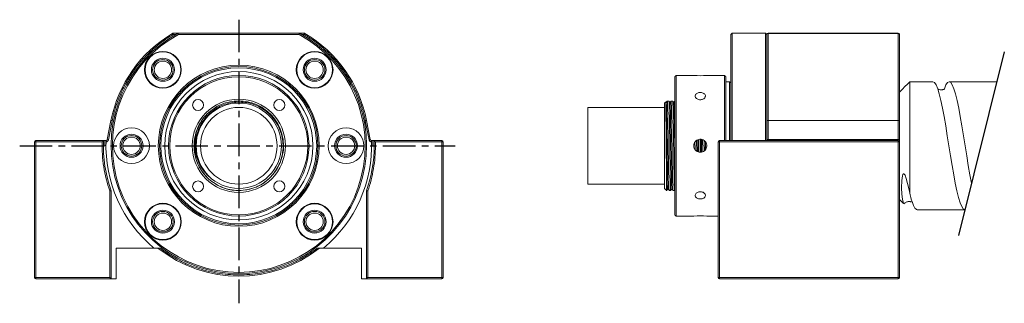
# Model space of a CAD drawing. Header units: millimetres. Extents: x 35 to 227, y 73 to 128.
import ezdxf

# ---------------------------------------------------------------- set-up
doc = ezdxf.new("R2010")
doc.units = ezdxf.units.MM
doc.linetypes.add('CENTER', pattern=[10.16, 6.35, -1.27, 1.27, -1.27])

msp = doc.modelspace()

# ---------------------------------------------------------------- linework, layer by layer
at = {"linetype": 'CENTER'}
for p, q in [((77.51, 128.16), (77.51, 72.72)), ((34.62, 103.52), (119.89, 103.52))]:
    msp.add_line(p, q, dxfattribs=at)
at = {"color": 7, "linetype": 'Continuous', "lineweight": 15}
for p, q in [((64.68, 125.27), (64.68, 125.52)), ((64.68, 125.52), (65.63, 125.52)), ((89.38, 125.52), (65.63, 125.52)), ((89.38, 125.52), (90.33, 125.52)), ((90.33, 125.52), (90.33, 125.27)), ((174.11, 125.52), (180.61, 125.52)), ((174.11, 125.52), (174.11, 104.52)), ((180.61, 125.52), (180.61, 104.52)), ((181.11, 125.49), (181.11, 125.52)), ((181.11, 125.52), (206.6, 125.52)), ((181.11, 108.46), (181.11, 125.49)), ((181.11, 125.49), (206.6, 125.49)), ((206.6, 125.52), (206.6, 125.49)), ((206.6, 125.49), (206.6, 108.46)), ((65.18, 125.27), (64.68, 125.27)), ((65.7, 125.27), (89.32, 125.27)), ((90.33, 125.27), (89.83, 125.27)), ((173.86, 125.27), (173.86, 104.52)), ((162.85, 90.02), (162.85, 117.02)), ((163.1, 117.27), (163.1, 89.77)), ((172.6, 104.52), (172.6, 117.27)), ((172.85, 117.02), (172.85, 104.52)), ((173.6, 104.52), (173.6, 116.02)), ((173.85, 115.77), (173.85, 104.52)), ((208.85, 116.02), (208.85, 94.24)), ((160.85, 95.17), (160.85, 111.87)), ((145.85, 111.02), (145.85, 96.02)), ((51.75, 104.73), (52.49, 108.46)), ((52.74, 108.41), (52, 104.68)), ((103.02, 104.68), (102.28, 108.41)), ((102.52, 108.46), (103.26, 104.73)), ((180.86, 104.68), (180.86, 108.41)), ((181.11, 108.46), (181.11, 104.73)), ((206.6, 108.46), (181.11, 108.46)), ((206.6, 104.73), (206.6, 108.46)), ((206.85, 108.41), (206.85, 104.68)), ((37.51, 77.77), (37.51, 104.27)), ((37.51, 104.27), (37.76, 104.27)), ((37.76, 104.27), (37.76, 104.52)), ((37.76, 104.52), (51.03, 104.52)), ((50.77, 104.27), (37.76, 104.27)), ((37.76, 104.27), (37.76, 77.77)), ((51.27, 104.52), (38.51, 104.52)), ((51.03, 104.52), (51.51, 104.52)), ((51.27, 103.52), (51.27, 104.52)), ((51.27, 104.52), (51.51, 104.52)), ((103.51, 104.52), (103.75, 104.52)), ((103.51, 104.52), (103.99, 104.52)), ((103.75, 104.52), (103.75, 103.52)), ((116.51, 104.52), (103.75, 104.52)), ((103.99, 104.52), (117.26, 104.52)), ((117.26, 104.27), (104.25, 104.27)), ((117.26, 104.52), (117.26, 104.27)), ((117.26, 77.77), (117.26, 104.27)), ((117.51, 104.27), (117.26, 104.27)), ((117.51, 104.27), (117.51, 77.77)), ((171.35, 77.77), (171.35, 104.27)), ((171.6, 104.27), (171.35, 104.27)), ((171.6, 104.27), (171.6, 104.52)), ((171.6, 104.52), (206.6, 104.52)), ((171.6, 104.27), (171.6, 77.77)), ((206.6, 104.27), (171.6, 104.27)), ((176.65, 104.52), (172.6, 104.52)), ((185.6, 104.52), (180.85, 104.52)), ((181.11, 104.52), (180.85, 104.52)), ((180.85, 104.52), (180.85, 104.52)), ((181.11, 104.73), (181.11, 104.52)), ((181.11, 104.73), (206.6, 104.73)), ((192.6, 104.52), (199.1, 104.52)), ((199.1, 104.52), (205.6, 104.52)), ((206.6, 104.52), (206.6, 104.73)), ((206.6, 104.52), (206.6, 104.27)), ((206.6, 77.77), (206.6, 104.27)), ((206.6, 104.27), (206.85, 104.27)), ((206.85, 77.77), (206.85, 104.27)), ((51.27, 103.52), (51.01, 103.52)), ((104.01, 103.52), (103.75, 103.52)), ((52.26, 77.77), (52.26, 94.69)), ((52.51, 94.73), (52.51, 77.52)), ((102.51, 77.52), (102.51, 94.73)), ((102.76, 94.69), (102.76, 77.77)), ((161.25, 96.3), (161.25, 94.77)), ((53.51, 83.52), (53.51, 77.52)), ((60.89, 83.52), (53.51, 83.52)), ((60.89, 83.52), (62.09, 83.52)), ((92.92, 83.52), (94.12, 83.52)), ((101.51, 83.52), (94.12, 83.52)), ((101.51, 77.52), (101.51, 83.52)), ((206.85, 77.77), (206.85, 81.05)), ((37.51, 77.77), (37.76, 77.77)), ((37.76, 77.77), (52.26, 77.77)), ((37.76, 77.52), (37.76, 77.77)), ((52.51, 77.52), (37.76, 77.52)), ((53.51, 77.52), (52.51, 77.52)), ((102.51, 77.52), (101.51, 77.52)), ((117.26, 77.52), (102.51, 77.52)), ((102.76, 77.77), (117.26, 77.77)), ((117.51, 77.77), (117.26, 77.77)), ((117.26, 77.77), (117.26, 77.52)), ((171.6, 77.77), (171.35, 77.77)), ((171.6, 77.52), (171.6, 77.77)), ((171.6, 77.77), (206.6, 77.77)), ((206.6, 77.52), (171.6, 77.52)), ((206.6, 77.77), (206.6, 77.52)), ((206.85, 77.77), (206.6, 77.77))]:
    msp.add_line(p, q, dxfattribs=at)
msp.add_line((227.36, 121.91), (218.38, 85.97))
at = {"color": 7, "linetype": 'Continuous', "lineweight": 15, "flags": 128}
for points in [[(219.64, 91.03), (219.32, 91.18), (219.02, 91.64), (218.71, 92.38), (218.39, 93.41), (218.07, 94.69), (217.77, 96.18), (217.46, 97.84), (217.14, 99.66), (216.82, 101.58), (216.52, 103.52), (216.21, 105.47), (215.89, 107.39), (215.57, 109.21), (215.27, 110.87), (214.96, 112.35), (214.64, 113.64), (214.32, 114.67), (214.02, 115.41), (213.71, 115.87), (213.39, 116.02), (213.39, 116.02)], [(215.6, 114.56), (215.64, 114.67), (215.94, 115.41), (216.25, 115.87), (216.57, 116.02), (216.89, 115.87), (217.19, 115.41), (217.5, 114.67), (217.82, 113.64), (218.14, 112.35), (218.44, 110.87), (218.75, 109.21), (219.07, 107.39), (219.39, 105.47), (219.69, 103.52), (220, 101.58), (220.32, 99.66), (220.64, 97.84), (220.94, 96.21)], [(52.49, 108.46), (52.49, 108.46), (52.51, 108.46), (52.53, 108.45), (52.56, 108.45), (52.6, 108.44), (52.64, 108.43), (52.69, 108.42), (52.74, 108.41)], [(102.28, 108.41), (102.33, 108.42), (102.37, 108.43), (102.42, 108.44), (102.45, 108.45), (102.48, 108.45), (102.51, 108.46), (102.52, 108.46), (102.52, 108.46)], [(52, 104.68), (51.95, 104.69), (51.9, 104.7), (51.86, 104.7), (51.82, 104.71), (51.79, 104.72), (51.77, 104.72), (51.76, 104.72), (51.75, 104.73)], [(103.26, 104.73), (103.26, 104.72), (103.24, 104.72), (103.22, 104.72), (103.19, 104.71), (103.15, 104.7), (103.11, 104.7), (103.06, 104.69), (103.02, 104.68)], [(207.99, 92.41), (207.92, 92.27), (207.71, 92.18), (207.54, 92.48), (207.41, 93.09), (207.31, 94.06), (207.27, 95.27), (207.31, 96.74), (207.43, 97.63), (207.52, 97.89), (207.57, 97.98), (207.64, 98.04), (207.68, 98.05), (207.74, 98.04), (207.78, 98), (207.85, 97.93), (207.95, 97.75), (208.18, 97.13), (208.44, 96.14), (208.66, 95.18), (208.85, 94.24), (208.85, 94.24)], [(52.51, 77.52), (52.5, 77.53), (52.49, 77.54), (52.47, 77.57), (52.43, 77.6), (52.4, 77.64), (52.35, 77.68), (52.31, 77.73), (52.26, 77.77)], [(102.51, 77.52), (102.51, 77.53), (102.53, 77.54), (102.55, 77.57), (102.58, 77.6), (102.62, 77.64), (102.66, 77.68), (102.71, 77.73), (102.76, 77.77)]]:
    msp.add_lwpolyline(points, dxfattribs=at)
at = {"color": 7, "linetype": 'Continuous', "lineweight": 15}
for centre, radius in [((62.66, 118.37), 3.6), ((62.66, 118.37), 3.5), ((92.36, 118.37), 3.6), ((92.36, 118.37), 3.5), ((62.66, 118.37), 2.25), ((62.66, 118.37), 2.01), ((62.66, 118.37), 1.7), ((92.36, 118.37), 2.25), ((92.36, 118.37), 2.01), ((92.36, 118.37), 1.7), ((77.51, 103.52), 15.75), ((77.51, 103.52), 15.5), ((77.51, 103.52), 15.25), ((77.51, 103.52), 14.5), ((77.51, 103.52), 13.75), ((77.51, 103.52), 13.5), ((77.51, 103.52), 9.12), ((69.55, 111.48), 1.07), ((77.51, 103.52), 8.35), ((85.46, 111.48), 1.08), ((77.51, 103.52), 7.5), ((56.51, 103.52), 3.5), ((98.51, 103.52), 3.5), ((56.51, 103.52), 2.25), ((56.51, 103.52), 2.01), ((56.51, 103.52), 1.7), ((98.51, 103.52), 2.25), ((98.51, 103.52), 2.01), ((98.51, 103.52), 1.7), ((69.55, 95.57), 1.07), ((85.46, 95.57), 1.08), ((62.66, 88.67), 3.6), ((62.66, 88.67), 3.5), ((62.66, 88.67), 2.25), ((62.66, 88.67), 2.01), ((92.36, 88.67), 3.6), ((92.36, 88.67), 3.5), ((92.36, 88.67), 2.25), ((92.36, 88.67), 2.01), ((62.66, 88.67), 1.7), ((92.36, 88.67), 1.7)]:
    msp.add_circle(centre, radius, dxfattribs=at)
for centre, radius, start, end in [((77.51, 103.52), 25.5, 120.5274, 168.8356), ((77.51, 103.52), 25, 118.3576, 61.6424), ((64.68, 125.27), 0.25, 90, 120.5274), ((90.33, 125.27), 0.25, 59.4726, 90), ((77.51, 103.52), 25.5, 11.1644, 59.4726), ((181.11, 125.27), 0.25, 90, 180), ((206.6, 125.27), 0.25, 0, 90), ((77.51, 103.52), 24.75, 118.5035, 61.4965), ((167.85, 130.99), 13.78, 264.6902, 275.244), ((181.05, 108.1), 0.364, 80.4901, 121.4264), ((206.66, 108.1), 0.364, 58.5743, 99.5092), ((77.51, 103.52), 8.75, 151.8367, 304.4022), ((37.76, 104.27), 0.25, 90, 180), ((77.51, 103.52), 26.5, 177.8374, 199.37), ((51.51, 104.77), 0.25, 270, 274.4199), ((77.51, 103.52), 26, 177.7941, 230.2849), ((51.51, 104.77), 0.25, 274.4199, 348.8356), ((77.51, 103.52), 26, 309.7151, 2.2059), ((103.51, 104.77), 0.25, 191.1644, 265.5801), ((103.51, 104.77), 0.25, 265.5801, 270), ((77.51, 103.52), 26.5, 0, 2.1626), ((117.26, 104.27), 0.25, 0, 90), ((171.6, 104.27), 0.25, 90, 180), ((181.05, 104.37), 0.364, 80.4899, 121.4266), ((206.66, 104.37), 0.364, 58.5741, 99.5095), ((206.6, 104.27), 0.25, 0, 90), ((77.51, 103.52), 26.5, 340.63, 360), ((167.85, 76.06), 13.78, 84.6902, 95.244), ((77.51, 103.52), 25.5, 231.6573, 308.3427), ((37.76, 77.77), 0.25, 180, 270), ((117.26, 77.77), 0.25, 270, 360), ((171.6, 77.77), 0.25, 180, 270), ((206.6, 77.77), 0.25, 270, 0)]:
    msp.add_arc(centre, radius, start, end, dxfattribs=at)
for points, knots in [([(64.68, 125.27), (64.67, 125.3), (64.65, 125.33), (64.62, 125.38), (64.6, 125.41), (64.58, 125.45), (64.57, 125.46), (64.56, 125.48), (64.55, 125.49), (64.55, 125.49)], [0, 0, 0, 0, 0.25, 0.25, 0.5, 0.5, 0.75, 0.75, 1, 1, 1, 1]), ([(90.46, 125.49), (90.46, 125.49), (90.46, 125.48), (90.44, 125.46), (90.44, 125.45), (90.41, 125.41), (90.4, 125.38), (90.36, 125.33), (90.35, 125.3), (90.33, 125.27)], [0, 0, 0, 0, 0.25, 0.25, 0.5, 0.5, 0.75, 0.75, 1, 1, 1, 1]), ([(181.11, 125.49), (181.08, 125.49), (181.05, 125.48), (180.98, 125.46), (180.95, 125.45), (180.91, 125.41), (180.89, 125.38), (180.86, 125.33), (180.86, 125.3), (180.86, 125.27)], [0, 0, 0, 0, 0.25, 0.25, 0.5, 0.5, 0.75, 0.75, 1, 1, 1, 1]), ([(206.85, 125.27), (206.85, 125.3), (206.85, 125.33), (206.82, 125.38), (206.81, 125.41), (206.76, 125.45), (206.73, 125.46), (206.67, 125.48), (206.63, 125.49), (206.6, 125.49)], [0, 0, 0, 0, 0.25, 0.25, 0.5, 0.5, 0.75, 0.75, 1, 1, 1, 1]), ([(64.68, 125.27), (64.59, 125.22), (64.4, 125.11), (64.12, 124.94), (63.85, 124.76), (63.57, 124.58), (63.3, 124.4), (63.04, 124.22), (62.77, 124.03), (62.24, 123.64), (61.45, 123.03), (60.45, 122.16), (59.49, 121.23), (58.26, 119.91), (56.87, 118.15), (55.66, 116.25), (54.83, 114.66), (54.27, 113.44), (53.78, 112.2), (53.43, 111.16), (53.19, 110.32), (53.02, 109.69), (52.87, 109.05), (52.78, 108.63), (52.74, 108.41)], [0, 0, 0, 0, 0.015333, 0.030659, 0.045979, 0.061296, 0.076612, 0.091931, 0.107254, 0.122585, 0.184897, 0.247222, 0.310242, 0.373274, 0.500001, 0.626728, 0.689748, 0.75278, 0.815093, 0.877417, 0.908066, 0.938699, 0.969337, 1, 1, 1, 1]), ([(102.28, 108.41), (102.26, 108.52), (102.21, 108.73), (102.15, 109.05), (102.07, 109.37), (101.99, 109.69), (101.91, 110), (101.83, 110.32), (101.74, 110.63), (101.55, 111.26), (101.23, 112.2), (100.74, 113.44), (100.18, 114.66), (99.35, 116.25), (98.15, 118.15), (96.75, 119.91), (95.53, 121.23), (94.57, 122.15), (93.56, 123.03), (92.69, 123.71), (91.98, 124.22), (91.44, 124.58), (90.89, 124.94), (90.52, 125.16), (90.33, 125.27)], [0, 0, 0, 0, 0.015333, 0.030659, 0.045979, 0.061296, 0.076612, 0.091931, 0.107254, 0.122585, 0.184897, 0.247222, 0.310242, 0.373274, 0.500001, 0.626728, 0.689748, 0.75278, 0.815093, 0.877417, 0.908066, 0.938699, 0.969337, 1, 1, 1, 1]), ([(180.86, 108.41), (180.86, 108.52), (180.86, 108.73), (180.86, 109.05), (180.86, 109.37), (180.86, 109.69), (180.86, 110), (180.86, 110.32), (180.86, 110.63), (180.86, 111.26), (180.86, 112.2), (180.86, 113.44), (180.86, 114.66), (180.86, 116.25), (180.86, 118.15), (180.86, 119.91), (180.86, 121.23), (180.86, 122.15), (180.86, 123.03), (180.86, 123.71), (180.86, 124.22), (180.86, 124.58), (180.86, 124.94), (180.86, 125.16), (180.86, 125.27)], [0, 0, 0, 0, 0.015333, 0.030659, 0.045979, 0.061296, 0.076612, 0.091931, 0.107254, 0.122585, 0.184897, 0.247222, 0.310242, 0.373274, 0.500001, 0.626728, 0.689748, 0.75278, 0.815093, 0.877417, 0.908066, 0.938699, 0.969337, 1, 1, 1, 1]), ([(206.85, 108.41), (206.85, 110.1), (206.85, 111.8), (206.85, 115.07), (206.85, 116.65), (206.85, 119.59), (206.85, 120.95), (206.85, 123.35), (206.85, 124.4), (206.85, 125.27)], [0, 0, 0, 0, 0.25, 0.25, 0.5, 0.5, 0.75, 0.75, 1, 1, 1, 1]), ([(167.85, 112.51), (167.74, 112.52), (167.52, 112.54), (167.22, 112.67), (166.99, 112.86), (166.86, 113.09), (166.84, 113.33), (166.94, 113.56), (167.14, 113.74), (167.42, 113.88), (167.74, 113.94), (168.09, 113.92), (168.4, 113.84), (168.65, 113.68), (168.82, 113.48), (168.87, 113.24), (168.81, 113), (168.65, 112.78), (168.39, 112.62), (168.11, 112.53), (167.93, 112.52), (167.85, 112.51)], [0, 0, 0, 0, 0.053592, 0.1071804, 0.1608581, 0.2145941, 0.2682335, 0.3217724, 0.3753629, 0.4290771, 0.4827945, 0.5363887, 0.5899259, 0.643561, 0.6972961, 0.7509776, 0.804536, 0.8580932, 0.9117729, 0.9655085, 1, 1, 1, 1]), ([(215.58, 114.56), (215.58, 114.56), (215.59, 114.59), (215.54, 114.56), (215.43, 114.52), (215.3, 114.48), (215.11, 114.44), (214.92, 114.43), (214.63, 114.47), (214.37, 114.6), (214.29, 114.66), (214.29, 114.64), (214.29, 114.64)], [0, 0, 0, 0, 0.008913, 0.166934, 0.255531, 0.331413, 0.412422, 0.518339, 0.649533, 0.761378, 0.906242, 1, 1, 1, 1]), ([(83.45, 97.13), (83.09, 96.82), (82.32, 96.14), (80.89, 95.4), (79.25, 94.89), (77.51, 94.72), (75.77, 94.89), (74.12, 95.4), (72.62, 96.2), (71.3, 97.28), (70.19, 98.62), (69.36, 100.17), (68.87, 101.83), (68.7, 103.52), (68.87, 105.22), (69.36, 106.88), (70.19, 108.43), (71.3, 109.77), (72.62, 110.85), (74.12, 111.65), (75.77, 112.16), (77.51, 112.33), (79.25, 112.16), (80.89, 111.65), (82.39, 110.85), (83.72, 109.77), (84.83, 108.43), (85.65, 106.88), (86.15, 105.22), (86.31, 103.52), (86.15, 101.83), (85.64, 100.18), (84.99, 98.85), (84.4, 98.19), (84.21, 97.97)], [0, 0, 0, 0, 0.026373, 0.057246, 0.089155, 0.121701, 0.154248, 0.186156, 0.21703, 0.248595, 0.280997, 0.313616, 0.345805, 0.376967, 0.408128, 0.440317, 0.472937, 0.505339, 0.536904, 0.567777, 0.599686, 0.632232, 0.664779, 0.696688, 0.727561, 0.759126, 0.791528, 0.824148, 0.856337, 0.887498, 0.91866, 0.950849, 0.983468, 1, 1, 1, 1]), ([(82.45, 96.3), (82.73, 96.51), (83.28, 96.93), (84.11, 97.76), (84.89, 98.82), (85.56, 100.11), (86, 101.49), (86.21, 102.93), (86.17, 104.38), (85.9, 105.8), (85.4, 107.15), (84.68, 108.39), (83.77, 109.51), (82.68, 110.45), (81.46, 111.2), (80.13, 111.74), (78.73, 112.04), (77.31, 112.12), (75.89, 111.95), (74.52, 111.56), (73.24, 110.94), (72.08, 110.12), (71.07, 109.13), (70.24, 107.98), (69.62, 106.71), (69.21, 105.35), (69.04, 103.95), (69.09, 102.55), (69.38, 101.17), (69.9, 99.87), (70.68, 98.54), (71.42, 97.78), (71.84, 97.35)], [0, 0, 0, 0, 0.024485, 0.048969, 0.083225, 0.117482, 0.151738, 0.185995, 0.220065, 0.25401, 0.287955, 0.3219, 0.355845, 0.38979, 0.423643, 0.457276, 0.49091, 0.524543, 0.558177, 0.59181, 0.625444, 0.658767, 0.692089, 0.725411, 0.758733, 0.792055, 0.825377, 0.858481, 0.891492, 0.924502, 0.957513, 1, 1, 1, 1]), ([(69.58, 107.16), (69.78, 107.58), (70.24, 108.53), (71.3, 109.77), (72.62, 110.85), (74.12, 111.65), (75.77, 112.16), (77.51, 112.33), (79.25, 112.16), (80.89, 111.65), (82.39, 110.85), (83.72, 109.77), (84.83, 108.43), (85.65, 106.88), (86.15, 105.22), (86.31, 103.52), (86.15, 101.83), (85.64, 100.18), (84.99, 98.85), (84.4, 98.19), (84.21, 97.97)], [0, 0, 0, 0, 0.047199, 0.105775, 0.162836, 0.218647, 0.27633, 0.335167, 0.394003, 0.451686, 0.507497, 0.564558, 0.623134, 0.682102, 0.740292, 0.796624, 0.852956, 0.911146, 0.970114, 1, 1, 1, 1]), ([(69.79, 107.65), (70.02, 108.03), (70.46, 108.78), (71.42, 109.86), (72.62, 110.85), (74.12, 111.65), (75.77, 112.16), (77.51, 112.33), (79.25, 112.16), (80.89, 111.65), (82.39, 110.85), (83.72, 109.77), (84.83, 108.43), (85.65, 106.88), (86.15, 105.22), (86.3, 103.53), (86.22, 102.17), (85.97, 101.43), (85.91, 101.22)], [0, 0, 0, 0, 0.051387, 0.102325, 0.16888, 0.233978, 0.301259, 0.369885, 0.438511, 0.505791, 0.57089, 0.637445, 0.705767, 0.774546, 0.842418, 0.908124, 0.973829, 1, 1, 1, 1]), ([(161.25, 96.3), (161.25, 96.51), (161.25, 96.93), (161.24, 97.76), (161.22, 98.82), (161.21, 100.11), (161.2, 101.49), (161.19, 102.93), (161.17, 104.38), (161.16, 105.8), (161.15, 107.15), (161.14, 108.39), (161.12, 109.51), (161.11, 110.45), (161.1, 111.2), (161.09, 111.73), (161.07, 112.04), (161.07, 112.06), (161.06, 112.07)], [0, 0, 0, 0, 0.047098, 0.094196, 0.16009, 0.225985, 0.29188, 0.357775, 0.423312, 0.488608, 0.553904, 0.619199, 0.684495, 0.749791, 0.814909, 0.879605, 0.944302, 1, 1, 1, 1]), ([(161.38, 112.27), (161.34, 112.21), (161.27, 112.09), (161.2, 111.96), (161.17, 111.9)], [0, 0, 0, 0, 0.5075666, 1, 1, 1, 1]), ([(161.17, 111.88), (161.18, 111.85), (161.19, 111.79), (161.22, 111.3), (161.24, 110.54), (161.26, 109.5), (161.28, 108.22), (161.31, 106.73), (161.33, 105.15), (161.35, 103.52), (161.38, 101.9), (161.4, 100.31), (161.43, 98.83), (161.45, 97.55), (161.47, 96.51), (161.49, 95.75), (161.52, 95.26), (161.53, 95.2), (161.54, 95.17)], [0, 0, 0, 0, 0.05653, 0.120065, 0.18154, 0.24439, 0.308909, 0.373859, 0.437953, 0.500001, 0.562048, 0.626142, 0.691092, 0.755612, 0.818462, 0.879936, 0.943471, 1, 1, 1, 1]), ([(161.38, 112.25), (161.38, 112.26), (161.39, 112.33), (161.41, 112.14), (161.43, 111.66), (161.45, 110.85), (161.48, 109.77), (161.5, 108.43), (161.53, 106.88), (161.55, 105.22), (161.57, 103.52), (161.59, 101.83), (161.62, 100.17), (161.64, 98.62), (161.67, 97.28), (161.69, 96.2), (161.71, 95.4), (161.73, 94.88), (161.75, 94.81), (161.76, 94.77)], [0, 0, 0, 0, 0.007847, 0.071098, 0.133108, 0.193107, 0.254448, 0.317419, 0.38081, 0.443365, 0.503924, 0.564482, 0.627037, 0.690429, 0.753399, 0.814741, 0.87474, 0.93675, 1, 1, 1, 1]), ([(161.92, 111.9), (161.88, 111.96), (161.81, 112.08), (161.74, 112.21), (161.7, 112.27)], [0, 0, 0, 0, 0.499998, 1, 1, 1, 1]), ([(162.08, 94.8), (162.08, 94.79), (162.07, 94.72), (162.05, 94.91), (162.03, 95.39), (162.01, 96.2), (161.98, 97.28), (161.96, 98.62), (161.93, 100.17), (161.91, 101.83), (161.89, 103.52), (161.87, 105.22), (161.84, 106.88), (161.82, 108.43), (161.79, 109.77), (161.77, 110.85), (161.75, 111.65), (161.73, 112.17), (161.71, 112.24), (161.7, 112.27)], [0, 0, 0, 0, 0.0078485, 0.0710988, 0.1331088, 0.1931075, 0.2544492, 0.3174196, 0.3808107, 0.4433659, 0.5039243, 0.5644826, 0.6270378, 0.6904289, 0.7533993, 0.814741, 0.8747397, 0.9367497, 1, 1, 1, 1]), ([(162.13, 112.27), (162.09, 112.21), (162.02, 112.09), (161.95, 111.96), (161.92, 111.9)], [0, 0, 0, 0, 0.507571, 1, 1, 1, 1]), ([(161.92, 111.88), (161.93, 111.85), (161.94, 111.79), (161.97, 111.3), (161.99, 110.54), (162.01, 109.5), (162.03, 108.22), (162.06, 106.73), (162.08, 105.15), (162.1, 103.52), (162.13, 101.9), (162.15, 100.31), (162.18, 98.83), (162.2, 97.55), (162.22, 96.51), (162.24, 95.75), (162.27, 95.26), (162.28, 95.2), (162.29, 95.17)], [0, 0, 0, 0, 0.056532, 0.120067, 0.181541, 0.244391, 0.30891, 0.37386, 0.437953, 0.500001, 0.562048, 0.626142, 0.691092, 0.755611, 0.818461, 0.879935, 0.94347, 1, 1, 1, 1]), ([(162.13, 112.25), (162.13, 112.26), (162.14, 112.33), (162.16, 112.14), (162.18, 111.66), (162.2, 110.85), (162.23, 109.77), (162.25, 108.43), (162.28, 106.88), (162.3, 105.22), (162.32, 103.52), (162.34, 101.83), (162.37, 100.17), (162.39, 98.62), (162.42, 97.28), (162.44, 96.2), (162.46, 95.4), (162.48, 94.88), (162.5, 94.81), (162.51, 94.77)], [0, 0, 0, 0, 0.007849, 0.071099, 0.133109, 0.193108, 0.25445, 0.31742, 0.380811, 0.443366, 0.503925, 0.564483, 0.627038, 0.690429, 0.753399, 0.814741, 0.87474, 0.93675, 1, 1, 1, 1]), ([(162.67, 111.9), (162.63, 111.96), (162.56, 112.08), (162.49, 112.21), (162.45, 112.27)], [0, 0, 0, 0, 0.499998, 1, 1, 1, 1]), ([(162.83, 94.8), (162.83, 94.79), (162.82, 94.72), (162.8, 94.91), (162.78, 95.39), (162.76, 96.2), (162.73, 97.28), (162.71, 98.62), (162.68, 100.17), (162.66, 101.83), (162.64, 103.52), (162.62, 105.22), (162.59, 106.88), (162.57, 108.43), (162.54, 109.77), (162.52, 110.85), (162.5, 111.65), (162.48, 112.17), (162.46, 112.24), (162.45, 112.27)], [0, 0, 0, 0, 0.00785, 0.0711, 0.13311, 0.193109, 0.254451, 0.317421, 0.380812, 0.443367, 0.503925, 0.564483, 0.627039, 0.69043, 0.7534, 0.814741, 0.87474, 0.93675, 1, 1, 1, 1]), ([(162.88, 112.27), (162.84, 112.21), (162.77, 112.09), (162.7, 111.96), (162.67, 111.9)], [0, 0, 0, 0, 0.507566, 1, 1, 1, 1]), ([(162.67, 111.88), (162.68, 111.85), (162.69, 111.79), (162.72, 111.3), (162.74, 110.54), (162.76, 109.5), (162.78, 108.22), (162.81, 106.73), (162.83, 105.15), (162.85, 104.06), (162.85, 103.52)], [0, 0, 0, 0, 0.11306, 0.24013, 0.363078, 0.488779, 0.617817, 0.747717, 0.875905, 1, 1, 1, 1]), ([(71.84, 97.35), (71.59, 97.59), (71.08, 98.06), (70.44, 98.87), (69.82, 99.85), (69.31, 101.03), (68.96, 102.4), (68.85, 103.81), (68.98, 105.32), (69.32, 106.61), (69.67, 107.39), (69.79, 107.65)], [0, 0, 0, 0, 0.091539, 0.183078, 0.274617, 0.399044, 0.52347, 0.647896, 0.772294, 0.923864, 1, 1, 1, 1]), ([(50.77, 104.27), (50.72, 102.66), (50.82, 101.02), (51.33, 97.8), (51.72, 96.22), (52.26, 94.69)], [0, 0, 0, 0, 0.5, 0.5, 1, 1, 1, 1]), ([(51.03, 104.52), (51.03, 104.52), (51.02, 104.52), (51.02, 104.52), (51.01, 104.51), (50.99, 104.49), (50.95, 104.45), (50.89, 104.4), (50.85, 104.36), (50.82, 104.32), (50.79, 104.3), (50.77, 104.28), (50.77, 104.27)], [0, 0, 0, 0, 0.061921, 0.125275, 0.18634, 0.250923, 0.500095, 0.62466, 0.749633, 0.874769, 0.937528, 1, 1, 1, 1]), ([(52, 104.68), (51.99, 104.66), (51.99, 104.64), (51.98, 104.6), (51.96, 104.56), (51.93, 104.51), (51.89, 104.45), (51.83, 104.39), (51.76, 104.34), (51.68, 104.3), (51.6, 104.28), (51.55, 104.28), (51.52, 104.27)], [0, 0, 0, 0, 0.0609088, 0.1213598, 0.1817607, 0.2425201, 0.3709213, 0.4997275, 0.6282298, 0.7571373, 0.8782689, 1, 1, 1, 1]), ([(103.5, 104.27), (103.48, 104.27), (103.46, 104.28), (103.41, 104.28), (103.37, 104.29), (103.32, 104.31), (103.26, 104.34), (103.18, 104.39), (103.12, 104.45), (103.07, 104.52), (103.04, 104.6), (103.02, 104.65), (103.02, 104.68)], [0, 0, 0, 0, 0.0610457, 0.1216307, 0.1821654, 0.2430611, 0.3715727, 0.5004707, 0.628881, 0.7576776, 0.8785398, 1, 1, 1, 1]), ([(103.49, 104.52), (103.49, 104.51), (103.49, 104.51), (103.49, 104.47), (103.49, 104.41), (103.49, 104.34), (103.5, 104.29), (103.5, 104.27)], [0, 0, 0, 0, 0.073762, 0.325312, 0.577919, 0.831565, 1, 1, 1, 1]), ([(104.25, 104.27), (104.24, 104.28), (104.23, 104.29), (104.2, 104.32), (104.15, 104.37), (104.08, 104.44), (104.03, 104.49), (104, 104.51), (104, 104.52), (103.99, 104.52), (103.99, 104.52), (103.99, 104.52)], [0, 0, 0, 0, 0.0577437, 0.1253101, 0.2505259, 0.4995874, 0.7489181, 0.8135406, 0.8746457, 0.938039, 1, 1, 1, 1]), ([(104.25, 104.27), (104.25, 104.15), (104.26, 103.9), (104.26, 103.65), (104.26, 103.52)], [0, 0, 0, 0, 0.499983, 1, 1, 1, 1]), ([(166.58, 103.52), (166.59, 103.67), (166.62, 103.95), (166.84, 104.33), (167.16, 104.62), (167.57, 104.79), (168, 104.82), (168.42, 104.69), (168.77, 104.44), (169.03, 104.09), (169.15, 103.67), (169.12, 103.23), (168.95, 102.83), (168.66, 102.51), (168.28, 102.3), (167.85, 102.22), (167.42, 102.3), (167.04, 102.51), (166.75, 102.84), (166.6, 103.19), (166.59, 103.43), (166.58, 103.52)], [0, 0, 0, 0, 0.053532, 0.107058, 0.160728, 0.214494, 0.268103, 0.321547, 0.375076, 0.428806, 0.482541, 0.536078, 0.589522, 0.643121, 0.696885, 0.750564, 0.804041, 0.857514, 0.911187, 0.964952, 1, 1, 1, 1]), ([(166.81, 104.24), (166.81, 104), (166.82, 103.51), (166.83, 103.03), (166.83, 102.78)], [0, 0, 0, 0, 0.4903243, 1, 1, 1, 1]), ([(167.15, 102.48), (167.15, 102.83), (167.14, 103.52), (167.13, 104.21), (167.12, 104.56)], [0, 0, 0, 0, 0.50338, 1, 1, 1, 1]), ([(167.34, 104.67), (167.34, 104.29), (167.35, 103.52), (167.37, 102.74), (167.37, 102.35)], [0, 0, 0, 0, 0.495157, 1, 1, 1, 1]), ([(167.55, 104.76), (167.56, 104.35), (167.57, 103.53), (167.58, 102.7), (167.59, 102.29)], [0, 0, 0, 0, 0.501369, 1, 1, 1, 1]), ([(167.9, 102.26), (167.9, 102.68), (167.89, 103.52), (167.88, 104.36), (167.87, 104.78)], [0, 0, 0, 0, 0.501205, 1, 1, 1, 1]), ([(168.09, 104.77), (168.09, 104.35), (168.1, 103.53), (168.12, 102.7), (168.12, 102.29)], [0, 0, 0, 0, 0.502312, 1, 1, 1, 1]), ([(168.31, 104.7), (168.31, 104.31), (168.32, 103.53), (168.33, 102.74), (168.34, 102.35)], [0, 0, 0, 0, 0.501854, 1, 1, 1, 1]), ([(168.65, 102.53), (168.65, 102.86), (168.64, 103.52), (168.63, 104.19), (168.63, 104.52)], [0, 0, 0, 0, 0.499989, 1, 1, 1, 1]), ([(168.84, 104.3), (168.85, 104.04), (168.85, 103.53), (168.86, 103.02), (168.86, 102.77)], [0, 0, 0, 0, 0.507034, 1, 1, 1, 1]), ([(180.87, 104.7), (180.87, 104.67), (180.87, 104.62), (180.86, 104.56), (180.86, 104.53), (180.86, 104.52)], [0, 0, 0, 0, 0.414412, 0.865604, 1, 1, 1, 1]), ([(180.86, 104.52), (180.86, 104.52), (180.86, 104.56), (180.86, 104.62), (180.86, 104.68)], [0, 0, 0, 0, 0.028971, 1, 1, 1, 1]), ([(206.85, 104.27), (206.85, 104.27), (206.85, 104.28), (206.85, 104.32), (206.85, 104.35), (206.85, 104.43), (206.85, 104.47), (206.85, 104.57), (206.85, 104.63), (206.85, 104.68)], [0, 0, 0, 0, 0.25, 0.25, 0.5, 0.5, 0.75, 0.75, 1, 1, 1, 1]), ([(102.76, 94.69), (103.25, 96.1), (103.63, 97.56), (104.13, 100.53), (104.26, 102.03), (104.26, 103.52)], [0, 0, 0, 0, 0.5, 0.5, 1, 1, 1, 1]), ([(104.01, 103.52), (104.01, 103.52), (104.01, 103.52), (104.04, 103.52), (104.06, 103.52), (104.1, 103.52), (104.13, 103.52), (104.2, 103.52), (104.23, 103.52), (104.26, 103.52)], [0, 0, 0, 0, 0.25, 0.25, 0.5, 0.5, 0.75, 0.75, 1, 1, 1, 1]), ([(166.6, 103.66), (166.6, 103.62), (166.61, 103.49), (166.61, 103.37), (166.61, 103.3)], [0, 0, 0, 0, 0.373449, 1, 1, 1, 1]), ([(52.26, 94.69), (52.27, 94.69), (52.28, 94.7), (52.32, 94.7), (52.37, 94.71), (52.42, 94.72), (52.47, 94.73), (52.49, 94.73), (52.5, 94.73), (52.51, 94.73), (52.51, 94.73)], [0, 0, 0, 0, 0.062837, 0.143684, 0.250999, 0.499744, 0.628953, 0.749759, 0.87626, 1, 1, 1, 1]), ([(102.51, 94.73), (102.51, 94.73), (102.51, 94.73), (102.52, 94.73), (102.53, 94.73), (102.55, 94.73), (102.59, 94.72), (102.64, 94.71), (102.7, 94.7), (102.73, 94.7), (102.75, 94.69), (102.76, 94.69)], [0, 0, 0, 0, 0.082118, 0.165837, 0.250413, 0.371189, 0.500367, 0.749051, 0.849148, 0.934848, 1, 1, 1, 1]), ([(161.33, 94.8), (161.33, 94.79), (161.32, 94.71), (161.3, 94.92), (161.28, 95.41), (161.26, 96.01), (161.25, 96.3)], [0, 0, 0, 0, 0.039756, 0.36773, 0.688969, 1, 1, 1, 1]), ([(161.33, 94.78), (161.36, 94.84), (161.44, 94.96), (161.51, 95.09), (161.54, 95.15)], [0, 0, 0, 0, 0.50757, 1, 1, 1, 1]), ([(161.54, 95.15), (161.57, 95.09), (161.65, 94.96), (161.72, 94.84), (161.76, 94.78)], [0, 0, 0, 0, 0.499998, 1, 1, 1, 1]), ([(162.08, 94.78), (162.11, 94.84), (162.19, 94.96), (162.26, 95.09), (162.29, 95.15)], [0, 0, 0, 0, 0.507568, 1, 1, 1, 1]), ([(162.29, 95.15), (162.32, 95.09), (162.4, 94.96), (162.47, 94.84), (162.51, 94.78)], [0, 0, 0, 0, 0.4999972, 1, 1, 1, 1]), ([(167.85, 93.12), (167.74, 93.13), (167.52, 93.14), (167.22, 93.26), (166.99, 93.43), (166.86, 93.64), (166.84, 93.88), (166.94, 94.12), (167.14, 94.33), (167.42, 94.47), (167.74, 94.54), (168.09, 94.53), (168.4, 94.43), (168.65, 94.26), (168.82, 94.04), (168.87, 93.8), (168.81, 93.56), (168.65, 93.36), (168.39, 93.21), (168.11, 93.13), (167.93, 93.12), (167.85, 93.12)], [0, 0, 0, 0, 0.053592, 0.1071804, 0.1608581, 0.2145941, 0.2682335, 0.3217724, 0.3753629, 0.4290771, 0.4827945, 0.5363887, 0.5899259, 0.643561, 0.6972961, 0.7509776, 0.804536, 0.8580932, 0.9117729, 0.9655085, 1, 1, 1, 1]), ([(208.03, 92.4), (208.03, 92.4), (208.04, 92.39), (208.26, 92.54), (208.52, 92.6), (208.69, 92.61), (208.87, 92.61), (208.98, 92.59), (209.1, 92.56), (209.17, 92.53), (209.19, 92.53), (209.19, 92.54), (209.19, 92.55)], [0, 0, 0, 0, 0.12166, 0.34272, 0.499213, 0.592977, 0.661735, 0.758916, 0.808493, 0.873366, 0.97639, 1, 1, 1, 1]), ([(208.85, 94.24), (208.95, 93.85), (209.15, 93.06), (209.45, 92.17), (209.73, 91.52), (210.02, 91.1), (210.22, 91.05), (210.32, 91.02)], [0, 0, 0, 0, 0.201371, 0.402084, 0.599996, 0.798864, 1, 1, 1, 1]), ([(62.09, 83.52), (62.05, 83.52), (62.01, 83.52), (61.92, 83.52), (61.88, 83.52), (61.8, 83.52), (61.77, 83.52), (61.71, 83.52), (61.69, 83.52), (61.69, 83.52)], [0, 0, 0, 0, 0.25, 0.25, 0.5, 0.5, 0.75, 0.75, 1, 1, 1, 1]), ([(62.09, 83.52), (62.18, 83.46), (62.35, 83.33), (62.61, 83.13), (62.88, 82.94), (63.14, 82.76), (63.41, 82.57), (63.87, 82.27), (64.53, 81.86), (65.4, 81.36), (66.3, 80.89), (67.54, 80.31), (69.15, 79.67), (71.16, 79.05), (73.24, 78.61), (75.36, 78.34), (77.51, 78.24), (79.65, 78.34), (81.78, 78.61), (83.85, 79.05), (85.87, 79.67), (87.48, 80.31), (88.72, 80.89), (89.61, 81.36), (90.49, 81.86), (91.24, 82.33), (91.87, 82.75), (92.4, 83.13), (92.75, 83.39), (92.92, 83.52)], [0, 0, 0, 0, 0.009813, 0.019622, 0.029428, 0.039235, 0.049042, 0.058853, 0.088966, 0.119088, 0.149823, 0.180565, 0.243103, 0.306527, 0.370632, 0.435199, 0.500001, 0.564802, 0.629369, 0.693475, 0.756898, 0.819436, 0.850171, 0.880913, 0.911027, 0.941149, 0.960763, 0.980375, 1, 1, 1, 1]), ([(92.92, 83.52), (92.96, 83.52), (93.01, 83.52), (93.09, 83.52), (93.13, 83.52), (93.21, 83.52), (93.25, 83.52), (93.31, 83.52), (93.33, 83.52), (93.33, 83.52)], [0, 0, 0, 0, 0.25, 0.25, 0.5, 0.5, 0.75, 0.75, 1, 1, 1, 1])]:
    msp.add_open_spline(points, degree=3, knots=knots, dxfattribs=at)
for points, degree in [([(65.63, 125.52), (65.65, 125.44), (65.68, 125.36), (65.7, 125.27)], 3), ([(89.32, 125.27), (89.34, 125.36), (89.36, 125.44), (89.38, 125.52)], 3), ([(173.86, 125.27), (173.94, 125.36), (174.02, 125.44), (174.11, 125.52)], 3), ([(180.61, 125.52), (180.69, 125.44), (180.77, 125.36), (180.86, 125.27)], 3), ([(163.1, 117.27), (162.85, 117.02)], 1), ([(166.58, 117.27), (163.1, 117.27)], 1), ([(172.6, 117.27), (169.11, 117.27)], 1), ([(172.85, 117.02), (172.6, 117.27)], 1), ([(173.6, 116.02), (172.85, 116.02)], 1), ([(173.85, 115.77), (173.6, 116.02)], 1), ([(208.85, 116.02), (206.85, 114.02)], 1), ([(213.39, 116.02), (208.85, 116.02)], 1), ([(225.89, 116.02), (216.57, 116.02)], 1), ([(161.05, 112.07), (160.85, 111.87)], 1), ([(161.17, 111.9), (161.07, 112.06)], 1), ([(161.7, 112.27), (161.38, 112.27)], 1), ([(162.45, 112.27), (162.13, 112.27)], 1), ([(160.85, 111.02), (145.85, 111.02)], 1), ([(173.86, 105.83), (173.85, 106)], 1), ([(145.85, 96.02), (160.85, 96.02)], 1), ([(160.85, 95.17), (161.25, 94.77)], 1), ([(161.25, 94.77), (161.33, 94.77)], 1), ([(161.76, 94.77), (162.08, 94.77)], 1), ([(162.51, 94.77), (162.83, 94.77)], 1), ([(206.85, 93.02), (207.65, 92.22)], 1), ([(210.32, 91.02), (219.64, 91.02)], 1), ([(162.85, 90.02), (163.1, 89.77)], 1), ([(163.1, 89.77), (166.6, 89.77)], 1), ([(169.13, 89.77), (171.35, 89.77)], 1)]:
    msp.add_open_spline(points, degree=degree, dxfattribs=at)

doc.saveas('drawing.dxf')
